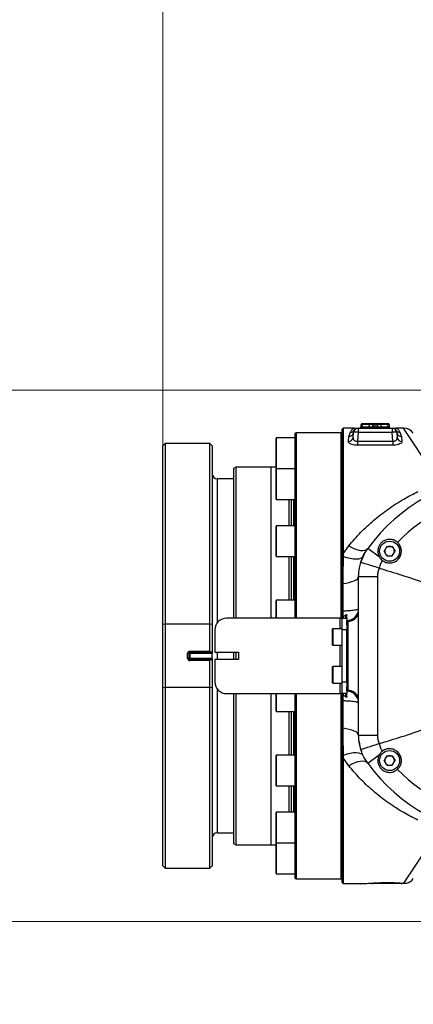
# Model space of a CAD drawing. Header units: millimetres. Extents: x -7 to 844, y 0 to 594.
# Tile 4 of 137: x 160 to 173, y 300 to 332. Entities that reach past the tile are written whole.
import ezdxf

# ---------------------------------------------------------------- set-up
doc = ezdxf.new("R2010")
doc.units = ezdxf.units.MM
doc.styles.add('SLDTEXTSTYLE2', font='HYSWLONGFANGSONG.TTF', dxfattribs={"bigfont": 'bigfont'})
doc.styles.add('SLDTEXTSTYLE3', font='HYSWLONGFANGSONG.TTF')
doc.dimstyles.new('SLDDIMSTYLE1', dxfattribs={"dimtxt": 9.875366, "dimasz": 4.884615, "dimexe": 0, "dimexo": 0.0625, "dimgap": 2.468842, "dimtad": 2, "dimlfac": 13, "dimrnd": 1e-09, "dimzin": 12, "dimdsep": 46, "dimtxsty": 'SLDTEXTSTYLE3', "dimsah": 1, "dimcen": 0.09, "dimadec": 0, "dimazin": 3, "dimtfac": 1, "dimtdec": 3, "dimtofl": 0, "dimtmove": 0, "dimatfit": 3, "dimfxl": 1, "dimfrac": 2, "dimtolj": 1, "dimtzin": 12, "dimarcsym": 0})
doc.dimstyles.new('SLDDIMSTYLE13', dxfattribs={"dimtxt": 9.875366, "dimasz": 4.884615, "dimexe": 0, "dimexo": 0.0625, "dimgap": 2.468842, "dimtad": 0, "dimtih": 1, "dimtoh": 1, "dimlfac": 5, "dimrnd": 1e-09, "dimzin": 12, "dimdsep": 46, "dimtxsty": 'SLDTEXTSTYLE3', "dimblk1": 'NONE', "dimblk2": 'NONE', "dimsah": 1, "dimcen": 0, "dimadec": 0, "dimazin": 3, "dimtfac": 1, "dimtdec": 3, "dimtofl": 0, "dimtmove": 0, "dimatfit": 3, "dimldrblk": 'NONE', "dimfxl": 1, "dimfrac": 2, "dimtolj": 1, "dimtzin": 12, "dimarcsym": 0})
doc.dimstyles.new('SLDDIMSTYLE14', dxfattribs={"dimtxt": 9.875366, "dimasz": 4.884615, "dimexe": 0, "dimexo": 0.0625, "dimgap": 2.468842, "dimtad": 0, "dimtih": 1, "dimtoh": 1, "dimlfac": 5, "dimrnd": 1e-09, "dimzin": 12, "dimdsep": 46, "dimtxsty": 'SLDTEXTSTYLE3', "dimblk1": 'NONE', "dimblk2": 'NONE', "dimsah": 1, "dimcen": 0, "dimadec": 0, "dimazin": 3, "dimtfac": 1, "dimtdec": 3, "dimtmove": 0, "dimatfit": 3, "dimldrblk": 'NONE', "dimfxl": 1, "dimfrac": 2, "dimtolj": 1, "dimtzin": 12, "dimarcsym": 0})
doc.dimstyles.new('SLDDIMSTYLE15', dxfattribs={"dimtxt": 9.875366, "dimasz": 4.884615, "dimexe": 0, "dimexo": 0.0625, "dimgap": 2.468842, "dimtad": 0, "dimtih": 1, "dimtoh": 1, "dimlfac": 5, "dimrnd": 1e-09, "dimzin": 12, "dimdsep": 46, "dimtxsty": 'SLDTEXTSTYLE3', "dimblk1": 'NONE', "dimblk2": 'NONE', "dimsah": 1, "dimcen": 0, "dimadec": 0, "dimazin": 3, "dimtfac": 1, "dimtdec": 3, "dimtmove": 0, "dimatfit": 3, "dimldrblk": 'NONE', "dimfxl": 1, "dimfrac": 2, "dimtolj": 1, "dimtzin": 12, "dimarcsym": 0})
doc.dimstyles.new('SLDDIMSTYLE2', dxfattribs={"dimtxt": 8.4646, "dimasz": 4.884615, "dimexe": 0, "dimexo": 0.0625, "dimgap": 2.11615, "dimtad": 2, "dimlfac": 13, "dimrnd": 1e-09, "dimzin": 12, "dimdsep": 46, "dimtxsty": 'SLDTEXTSTYLE3', "dimsah": 1, "dimcen": 0.09, "dimadec": 0, "dimazin": 3, "dimtfac": 1, "dimtdec": 3, "dimtofl": 0, "dimtmove": 0, "dimatfit": 3, "dimfxl": 1, "dimfrac": 2, "dimtolj": 1, "dimtzin": 12, "dimarcsym": 0})
doc.dimstyles.new('SLDDIMSTYLE8', dxfattribs={"dimtxt": 9.875366, "dimasz": 4.884615, "dimexe": 0, "dimexo": 0.0625, "dimgap": 2.468842, "dimtad": 0, "dimtih": 1, "dimtoh": 1, "dimlfac": 3, "dimrnd": 1e-09, "dimzin": 12, "dimdsep": 46, "dimtxsty": 'SLDTEXTSTYLE3', "dimblk1": 'NONE', "dimblk2": 'NONE', "dimsah": 1, "dimcen": 0, "dimadec": 0, "dimazin": 3, "dimtol": 1, "dimtp": 0.015, "dimtfac": 1, "dimtdec": 3, "dimtmove": 0, "dimatfit": 3, "dimldrblk": 'NONE', "dimfxl": 1, "dimfrac": 2, "dimtolj": 1, "dimtzin": 12, "dimarcsym": 0})

# ---------------------------------------------------------------- blocks, each defined once
blk = doc.blocks.new('_D_1')
at = {"color": 7, "linetype": 'Continuous', "lineweight": 18}
for p, q in [((280.678, 393.721), (61.134, 393.721)), ((62.134, 126.875), (62.134, 393.721)), ((197.046, 126.875), (61.134, 126.875))]:
    blk.add_line(p, q, dxfattribs=at)
for points in [[(62.134, 393.721), (61.382, 388.836), (62.885, 388.836)], [(62.134, 126.875), (62.885, 131.759), (61.382, 131.759)]]:
    blk.add_solid(points, dxfattribs=at)
at = {"color": 7, "linetype": 'Continuous', "lineweight": 18, "insert": (50.196, 251.655), "char_height": 9.2604, "attachment_point": 1, "rotation": 90, "style": 'SLDTEXTSTYLE3'}
blk.add_mtext('3469', dxfattribs=at)
blk = doc.blocks.new('_D_6')
at = {"color": 7, "linetype": 'Continuous', "lineweight": 18}
for p, q in [((280.678, 393.721), (82.321, 393.721)), ((83.321, 393.721), (83.321, 158.336)), ((275.155, 158.336), (82.321, 158.336))]:
    blk.add_line(p, q, dxfattribs=at)
for points in [[(83.321, 393.721), (82.569, 388.836), (84.072, 388.836)], [(83.321, 158.336), (84.072, 163.221), (82.569, 163.221)]]:
    blk.add_solid(points, dxfattribs=at)
at = {"color": 7, "linetype": 'Continuous', "lineweight": 18, "insert": (71.383, 267.385), "char_height": 9.2604, "attachment_point": 1, "rotation": 90, "style": 'SLDTEXTSTYLE3'}
blk.add_mtext('3060', dxfattribs=at)
blk = doc.blocks.new('_D_8')
at = {"color": 7, "linetype": 'Continuous', "lineweight": 18}
for p, q in [((183.755, 319.605), (152.281, 319.605)), ((153.281, 319.605), (153.281, 302.298)), ((183.755, 302.298), (152.281, 302.298))]:
    blk.add_line(p, q, dxfattribs=at)
for points in [[(153.281, 319.605), (152.53, 314.721), (154.033, 314.721)], [(153.281, 302.298), (154.033, 307.182), (152.53, 307.182)]]:
    blk.add_solid(points, dxfattribs=at)
at = {"color": 7, "linetype": 'Continuous', "lineweight": 18, "char_height": 7.9375, "attachment_point": 1, "rotation": 90, "style": 'SLDTEXTSTYLE3'}
for s, insert in [('225', (143.049, 310.373)), ('%%c', (143.049, 300.417))]:
    blk.add_mtext(s, dxfattribs=dict(at, insert=insert))
blk = doc.blocks.new('_D_9')
at = {"color": 7, "linetype": 'Continuous', "lineweight": 18}
for p, q in [((164.678, 317.798), (164.678, 341.625)), ((183.755, 319.798), (183.755, 341.625)), ((164.678, 340.625), (183.755, 340.625))]:
    blk.add_line(p, q, dxfattribs=at)
for points in [[(164.678, 340.625), (169.562, 339.873), (169.562, 341.376)], [(183.755, 340.625), (178.87, 341.376), (178.87, 339.873)]]:
    blk.add_solid(points, dxfattribs=at)
at = {"color": 7, "linetype": 'Continuous', "lineweight": 18, "insert": (168.66, 350.857), "char_height": 7.9375, "attachment_point": 1, "style": 'SLDTEXTSTYLE3'}
blk.add_mtext('248', dxfattribs=at)
blk = doc.blocks.new('_D_28')
at = {"color": 7, "linetype": 'Continuous', "lineweight": 18}
blk.add_line((754.604, 285.289), (748.254, 285.289), dxfattribs=at)
at = {"color": 7, "linetype": 'Continuous', "lineweight": 18, "char_height": 9.2604, "attachment_point": 1}
for s, insert, style in [('10H7深15', (669.173, 320.457), 'SLDTEXTSTYLE2'), ('%%c', (657.557, 320.457), 'SLDTEXTSTYLE3'), ('Depth 15', (665.328, 308.23), 'SLDTEXTSTYLE3')]:
    blk.add_mtext(s, dxfattribs=dict(at, insert=insert, style=style))
blk = doc.blocks.new('_None')
blk = doc.blocks.new('_D_45')
at = {"color": 7, "linetype": 'Continuous', "lineweight": 18}
blk.add_line((521.285, 333.673), (471.743, 333.673), dxfattribs=at)
at = {"color": 7, "linetype": 'Continuous', "lineweight": 18, "char_height": 9.2604, "attachment_point": 1}
for s, insert, style in [('H8通', (502.411, 345.611), 'SLDTEXTSTYLE2'), ('%%c', (482.152, 345.611), 'SLDTEXTSTYLE3'), ('2-', (471.743, 345.611), 'SLDTEXTSTYLE3'), ('30', (493.768, 345.611), 'SLDTEXTSTYLE3')]:
    blk.add_mtext(s, dxfattribs=dict(at, insert=insert, style=style))
blk = doc.blocks.new('_D_46')
at = {"color": 7, "linetype": 'Continuous', "lineweight": 18}
blk.add_line((688.896, 334.435), (722.792, 334.435), dxfattribs=at)
at = {"color": 7, "linetype": 'Continuous', "lineweight": 18, "attachment_point": 1}
for s, insert, char_height, style in [('通', (714.149, 346.373), 9.26, 'SLDTEXTSTYLE2'), ('M20', (700.893, 346.373), 9.2604, 'SLDTEXTSTYLE3'), ('8-', (690.483, 346.373), 9.2604, 'SLDTEXTSTYLE3')]:
    blk.add_mtext(s, dxfattribs=dict(at, insert=insert, char_height=char_height, style=style))
blk = doc.blocks.new('_D_55')
at = {"color": 7, "linetype": 'Continuous', "lineweight": 18}
blk.add_line((512.91, 531.632), (472.011, 531.632), dxfattribs=at)
at = {"color": 7, "linetype": 'Continuous', "lineweight": 18, "attachment_point": 1}
for s, insert, char_height, style in [('通', (502.68, 543.569), 9.26, 'SLDTEXTSTYLE2'), ('%%c', (482.421, 543.569), 9.2604, 'SLDTEXTSTYLE3'), ('8-', (472.011, 543.569), 9.2604, 'SLDTEXTSTYLE3'), ('22', (494.037, 543.569), 9.2604, 'SLDTEXTSTYLE3')]:
    blk.add_mtext(s, dxfattribs=dict(at, insert=insert, char_height=char_height, style=style))

msp = doc.modelspace()

# ---------------------------------------------------------------- linework, layer by layer
at = {"color": 7, "linetype": 'Continuous', "lineweight": 25}
for p, q in [((170.562273, 318.374599), (170.523811, 318.336138)), ((170.523811, 314.260553), (170.523811, 318.336138)), ((170.908426, 318.374599), (170.562273, 318.374599)), ((170.562273, 318.374599), (170.562273, 314.277788)), ((171.050204, 318.374597), (171.048987, 318.374599)), ((171.049685, 318.374599), (171.049362, 318.374599)), ((171.0494, 318.374599), (172.152068, 318.374599)), ((171.0494, 318.374599), (171.0494, 318.234162)), ((171.140492, 318.411719), (171.143272, 318.491326)), ((171.18171, 318.491326), (171.17893, 318.411719)), ((171.17893, 318.374599), (171.17893, 318.411719)), ((171.18171, 318.491326), (171.18171, 318.528446)), ((171.18171, 318.528446), (171.441323, 318.528446)), ((171.402914, 318.491991), (171.398684, 318.411054)), ((171.405811, 318.491326), (171.40165, 318.411719)), ((171.441323, 318.528446), (171.566325, 318.528446)), ((171.525107, 318.411719), (171.527887, 318.491326)), ((171.566325, 318.491326), (171.563545, 318.411719)), ((171.563545, 318.411719), (171.563545, 318.374599)), ((171.563545, 318.411719), (171.637923, 318.411719)), ((171.566325, 318.528446), (171.566325, 318.491326)), ((171.566325, 318.528446), (171.635143, 318.528446)), ((171.635143, 318.491326), (171.566325, 318.491326)), ((171.635143, 318.528446), (171.635143, 318.491326)), ((171.635143, 318.528446), (171.760145, 318.528446)), ((171.637923, 318.411719), (171.635143, 318.491326)), ((171.637923, 318.411719), (171.637923, 318.374599)), ((171.673581, 318.491326), (171.676361, 318.411719)), ((171.760145, 318.528446), (172.019758, 318.528446)), ((171.799818, 318.411719), (171.795657, 318.491326)), ((171.802784, 318.411054), (171.798554, 318.491991)), ((172.019758, 318.528446), (172.019758, 318.491326)), ((172.022538, 318.411719), (172.019758, 318.491326)), ((172.022538, 318.411719), (172.022538, 318.374599)), ((172.058196, 318.491326), (172.060976, 318.411719)), ((172.152481, 318.374599), (172.151264, 318.374597)), ((172.152106, 318.374599), (172.151783, 318.374599)), ((172.152068, 318.374599), (172.152068, 318.234162)), ((172.530957, 318.374599), (172.293042, 318.374599)), ((168.369965, 317.19617), (168.369965, 318.04527)), ((168.985349, 318.052962), (168.377657, 318.052962)), ((169.023811, 318.220753), (168.985349, 318.182292)), ((168.985349, 318.182292), (168.985349, 312.182292)), ((170.485349, 318.220753), (169.023811, 318.220753)), ((169.023811, 318.220753), (169.023811, 312.182292)), ((170.523811, 318.182292), (170.485349, 318.220753)), ((170.485349, 318.220753), (170.485349, 312.182292)), ((170.728283, 317.935986), (170.742879, 318.099427)), ((170.742879, 318.099427), (170.793041, 318.239859)), ((170.881544, 318.067333), (170.89614, 318.234162)), ((171.0494, 318.234162), (171.024107, 317.945055)), ((172.152068, 318.234162), (171.0494, 318.234162)), ((172.177361, 317.945055), (172.152068, 318.234162)), ((172.305328, 318.234162), (172.319924, 318.067333)), ((172.408427, 318.239859), (172.458589, 318.099427)), ((172.458589, 318.099427), (172.473185, 317.935986)), ((164.75458, 317.874599), (164.677657, 317.797676)), ((164.677657, 311.974917), (164.677657, 317.797676)), ((166.216119, 317.874599), (164.75458, 317.874599)), ((164.75458, 317.874599), (164.75458, 311.980683)), ((166.293042, 317.797676), (166.216119, 317.874599)), ((166.216119, 311.980683), (166.216119, 317.874599)), ((166.293042, 317.797676), (166.293042, 311.974917)), ((171.024107, 317.945055), (171.024107, 317.81619)), ((171.024107, 317.945055), (172.177361, 317.945055)), ((172.177361, 317.81619), (171.024107, 317.81619)), ((172.177361, 317.945055), (172.177361, 317.81619)), ((167.06094, 317.104599), (166.985349, 317.060957)), ((166.985349, 317.060957), (166.985349, 312.183069)), ((168.216119, 317.104599), (167.06094, 317.104599)), ((167.06094, 317.104599), (167.06094, 312.182292)), ((168.369965, 317.105369), (168.216119, 317.105369)), ((168.216119, 312.182292), (168.216119, 317.105369)), ((168.369965, 317.060654), (168.369965, 317.19617)), ((168.369965, 316.088508), (168.369965, 317.04026)), ((168.377657, 317.052962), (168.985349, 317.052962)), ((168.985349, 317.047953), (168.377657, 317.047953)), ((168.793042, 317.052962), (168.793042, 317.047953)), ((168.859659, 317.052962), (168.859659, 317.047953)), ((166.985349, 316.720753), (166.446888, 316.720753)), ((168.369965, 316.055645), (168.369965, 316.088508)), ((168.377657, 316.047953), (168.985349, 316.047953)), ((168.793042, 316.047953), (168.793042, 315.190938)), ((168.859659, 316.047953), (168.859659, 315.190938)), ((168.369965, 314.19863), (168.369965, 315.183245)), ((168.985349, 315.190938), (168.377657, 315.190938)), ((170.562273, 314.277788), (170.738386, 314.532435)), ((171.740656, 314.170112), (171.359169, 314.449262)), ((171.985937, 314.517088), (171.897114, 314.363241)), ((171.985937, 314.517088), (172.160598, 314.517088)), ((172.160598, 314.517088), (172.249421, 314.363241)), ((168.377657, 314.190938), (168.985349, 314.190938)), ((168.793042, 314.190938), (168.793042, 312.76463)), ((168.859659, 314.190938), (168.859659, 312.76463)), ((170.562273, 314.277788), (170.523811, 314.260553)), ((170.523811, 314.177646), (170.523811, 314.260553)), ((170.560441, 314.195218), (170.523811, 314.177646)), ((170.562273, 314.277788), (170.560441, 314.195218)), ((171.985937, 314.209395), (171.897114, 314.363241)), ((171.985937, 314.209395), (172.160598, 314.209395)), ((172.160598, 314.209395), (172.249421, 314.363241)), ((171.729839, 313.811249), (171.731262, 313.810815)), ((171.062273, 313.540758), (171.676858, 313.540758)), ((171.062273, 308.362287), (171.062273, 313.540758)), ((171.676858, 313.540758), (171.676858, 308.362287)), ((170.549452, 313.310546), (170.523811, 313.299036)), ((170.523811, 312.411251), (170.523811, 313.299036)), ((170.549452, 313.310546), (170.549452, 312.418409)), ((168.369965, 312.182292), (168.369965, 312.756938)), ((168.985349, 312.76463), (168.377657, 312.76463)), ((170.549452, 312.418409), (170.523811, 312.411251)), ((170.523811, 312.182292), (170.523811, 312.220177)), ((170.550938, 312.244977), (170.562273, 312.237919)), ((170.562273, 312.237919), (170.562273, 312.182292)), ((164.75458, 311.980683), (164.677657, 311.974917)), ((164.677657, 309.928128), (164.677657, 311.974917)), ((164.75458, 311.980683), (164.75458, 309.922362)), ((166.216119, 311.980683), (164.75458, 311.980683)), ((166.216119, 311.105369), (166.216119, 311.980683)), ((166.293042, 311.974917), (166.216119, 311.980683)), ((166.293042, 311.974917), (166.293042, 311.066907)), ((170.446888, 312.182292), (166.760026, 312.182292)), ((170.446888, 312.182292), (170.523811, 312.182292)), ((170.523811, 311.797676), (170.523811, 312.182292)), ((170.523811, 312.182292), (170.677657, 312.182292)), ((170.677657, 312.182292), (170.677657, 312.105369)), ((170.677657, 311.965326), (170.677657, 312.105369)), ((170.716119, 312.068659), (170.677657, 312.105369)), ((170.677657, 311.965326), (170.677657, 311.797676)), ((170.716119, 312.068659), (170.716119, 309.834386)), ((166.375411, 311.797676), (166.375411, 311.066907)), ((170.216119, 311.305369), (170.216119, 311.828446)), ((170.523811, 311.836138), (170.223811, 311.836138)), ((170.677657, 311.797676), (170.523811, 311.797676)), ((170.523811, 310.105369), (170.523811, 311.797676)), ((170.677657, 310.105369), (170.677657, 311.797676)), ((170.223811, 311.297676), (170.523811, 311.297676)), ((165.485349, 310.874599), (165.485349, 311.028446)), ((165.523811, 311.028446), (165.485349, 311.028446)), ((165.523811, 311.028446), (165.523811, 310.874599)), ((165.562273, 311.028446), (165.523811, 311.028446)), ((165.562273, 311.066907), (165.562273, 311.105369)), ((165.562273, 311.105369), (166.216119, 311.105369)), ((166.25458, 311.066907), (165.562273, 311.066907)), ((165.562273, 311.028446), (165.562273, 311.066907)), ((165.562273, 311.028446), (165.562273, 310.874599)), ((166.293042, 311.028446), (165.562273, 311.028446)), ((166.216119, 311.105369), (166.25458, 311.066907)), ((166.293042, 311.066907), (166.25458, 311.066907)), ((166.293042, 311.066907), (166.293042, 311.028446)), ((166.293042, 310.874599), (166.293042, 311.028446)), ((166.375411, 311.066907), (167.144641, 311.066907)), ((166.985349, 311.066907), (166.985349, 310.836138)), ((167.06094, 311.066907), (167.06094, 310.836138)), ((167.144641, 311.066907), (167.144641, 310.836138)), ((165.523811, 310.874599), (165.485349, 310.874599)), ((165.562273, 310.874599), (165.523811, 310.874599)), ((165.562273, 310.874599), (165.562273, 310.836138)), ((165.562273, 310.874599), (166.293042, 310.874599)), ((165.562273, 310.836138), (165.562273, 310.797676)), ((165.562273, 310.836138), (166.25458, 310.836138)), ((166.216119, 310.797676), (165.562273, 310.797676)), ((166.25458, 310.836138), (166.216119, 310.797676)), ((166.216119, 309.922362), (166.216119, 310.797676)), ((166.25458, 310.836138), (166.293042, 310.836138)), ((166.293042, 310.874599), (166.293042, 310.836138)), ((166.293042, 310.836138), (166.293042, 309.928128)), ((166.375411, 310.836138), (166.375411, 310.105369)), ((167.144641, 310.836138), (166.375411, 310.836138)), ((170.216119, 310.074599), (170.216119, 310.597676)), ((170.523811, 310.605369), (170.223811, 310.605369)), ((170.223811, 310.066907), (170.523811, 310.066907)), ((170.523811, 310.105369), (170.677657, 310.105369)), ((170.523811, 309.720753), (170.523811, 310.105369)), ((170.677657, 310.105369), (170.677657, 309.937719)), ((164.677657, 309.928128), (164.75458, 309.922362)), ((164.677657, 304.105369), (164.677657, 309.928128)), ((166.216119, 309.922362), (164.75458, 309.922362)), ((164.75458, 309.922362), (164.75458, 304.028446)), ((166.216119, 309.922362), (166.293042, 309.928128)), ((166.216119, 304.028446), (166.216119, 309.922362)), ((166.293042, 309.928128), (166.293042, 304.105369)), ((166.760026, 309.720753), (170.446888, 309.720753)), ((166.985349, 309.719976), (166.985349, 304.842088)), ((167.06094, 309.720753), (167.06094, 304.798446)), ((168.216119, 304.797676), (168.216119, 309.720753)), ((168.369965, 309.146107), (168.369965, 309.713116)), ((168.985349, 309.720753), (168.985349, 309.540869)), ((169.023811, 309.720753), (169.023811, 303.682292)), ((170.523811, 309.720753), (170.446888, 309.720753)), ((170.485349, 309.720753), (170.485349, 303.682292)), ((170.677657, 309.720753), (170.523811, 309.720753)), ((170.523811, 309.682869), (170.523811, 309.720753)), ((170.562273, 309.665126), (170.550938, 309.658068)), ((170.562273, 309.720753), (170.562273, 309.665126)), ((170.677657, 309.797676), (170.677657, 309.937719)), ((170.716119, 309.834386), (170.677657, 309.797676)), ((170.677657, 309.797676), (170.677657, 309.720753)), ((168.985349, 309.540869), (168.985349, 303.720753)), ((170.549452, 309.484636), (170.523811, 309.491794)), ((170.523811, 308.604009), (170.523811, 309.491794)), ((170.549452, 309.484636), (170.549452, 308.592499)), ((168.377657, 309.138415), (168.985349, 309.138415)), ((168.793042, 309.138415), (168.793042, 307.712107)), ((168.859659, 309.138415), (168.859659, 307.712107)), ((170.549452, 308.592499), (170.523811, 308.604009)), ((171.062273, 308.362287), (171.676858, 308.362287)), ((171.731262, 308.09223), (171.729839, 308.091796)), ((168.985349, 307.712107), (168.377657, 307.712107)), ((170.560441, 307.707827), (170.523811, 307.725399)), ((170.523811, 307.642492), (170.523811, 307.725399)), ((170.560441, 307.707827), (170.562273, 307.625257)), ((171.359169, 307.453783), (171.740656, 307.732933)), ((168.369965, 306.7198), (168.369965, 307.704415)), ((170.562273, 307.625257), (170.523811, 307.642492)), ((170.523811, 303.566907), (170.523811, 307.642492)), ((170.738386, 307.37061), (170.562273, 307.625257)), ((170.562273, 307.625257), (170.562273, 303.528446)), ((171.985937, 307.69365), (171.897114, 307.539804)), ((171.985937, 307.385957), (171.897114, 307.539804)), ((171.985937, 307.69365), (172.160598, 307.69365)), ((172.160598, 307.69365), (172.249421, 307.539804)), ((172.160598, 307.385957), (172.249421, 307.539804)), ((171.985937, 307.385957), (172.160598, 307.385957)), ((168.377657, 306.712107), (168.985349, 306.712107)), ((168.793042, 306.712107), (168.793042, 305.855092)), ((168.859659, 306.712107), (168.859659, 305.855092)), ((168.369965, 304.862785), (168.369965, 305.8474)), ((168.985349, 305.855092), (168.377657, 305.855092)), ((166.446888, 305.182292), (166.985349, 305.182292)), ((166.985349, 304.842088), (167.06094, 304.798446)), ((168.369965, 303.857775), (168.369965, 304.842391)), ((168.377657, 304.855092), (168.985349, 304.855092)), ((168.985349, 304.850083), (168.377657, 304.850083)), ((168.793042, 304.855092), (168.793042, 304.850083)), ((168.859659, 304.855092), (168.859659, 304.850083)), ((172.541145, 303.543783), (173.454201, 304.91832)), ((167.06094, 304.798446), (168.216119, 304.798446)), ((168.216119, 304.797676), (168.369965, 304.797676)), ((164.677657, 304.105369), (164.75458, 304.028446)), ((164.75458, 304.028446), (166.216119, 304.028446)), ((166.216119, 304.028446), (166.293042, 304.105369)), ((168.377657, 303.850083), (168.985349, 303.850083)), ((168.985349, 303.720753), (169.023811, 303.682292)), ((169.023811, 303.682292), (170.485349, 303.682292)), ((170.485349, 303.682292), (170.523811, 303.720753)), ((170.523811, 303.566907), (170.562273, 303.528446)), ((170.562273, 303.528446), (171.254614, 303.528446)), ((172.446888, 303.528446), (171.523811, 303.528446))]:
    msp.add_line(p, q, dxfattribs=at)
at = {"color": 8, "linetype": 'Continuous', "lineweight": 25}
for p, q in [((171.17893, 318.411719), (171.398719, 318.411719)), ((171.402879, 318.491326), (171.18171, 318.491326)), ((171.40165, 318.411719), (171.525107, 318.411719)), ((171.527887, 318.491326), (171.405811, 318.491326)), ((171.795657, 318.491326), (171.673581, 318.491326)), ((171.676361, 318.411719), (171.799818, 318.411719)), ((172.019758, 318.491326), (171.798589, 318.491326)), ((171.802749, 318.411719), (172.022538, 318.411719)), ((173.454201, 316.984725), (172.530957, 318.374599)), ((168.377657, 318.052962), (168.377657, 317.190595)), ((168.377657, 317.190595), (168.377657, 317.052962)), ((168.377657, 317.047953), (168.377657, 316.081329)), ((168.946888, 317.047953), (168.946888, 317.052962)), ((166.446888, 316.720753), (166.446888, 312.021)), ((168.377657, 316.081329), (168.377657, 316.047953)), ((168.946888, 315.190938), (168.946888, 316.047953)), ((168.377657, 315.190938), (168.377657, 314.190938)), ((168.946888, 312.76463), (168.946888, 314.190938)), ((168.377657, 312.76463), (168.377657, 312.182292)), ((170.646888, 312.182292), (170.646888, 312.290443)), ((170.446888, 312.182292), (170.446888, 311.836138)), ((170.223811, 311.836138), (170.223811, 311.297676)), ((170.446888, 311.297676), (170.446888, 310.605369)), ((166.446888, 311.066907), (166.446888, 310.836138)), ((170.223811, 310.605369), (170.223811, 310.066907)), ((170.446888, 310.066907), (170.446888, 309.720753)), ((166.446888, 309.882045), (166.446888, 305.182292)), ((168.377657, 309.720753), (168.377657, 309.138415)), ((170.646888, 309.612602), (170.646888, 309.720753)), ((168.946888, 307.712107), (168.946888, 309.138415)), ((168.377657, 307.712107), (168.377657, 306.712107)), ((168.946888, 305.855092), (168.946888, 306.712107)), ((168.377657, 305.855092), (168.377657, 304.855092)), ((168.377657, 304.850083), (168.377657, 303.850083)), ((168.946888, 304.850083), (168.946888, 304.855092))]:
    msp.add_line(p, q, dxfattribs=at)
at = {"color": 8, "linetype": 'Continuous', "lineweight": 25, "flags": 128}
for points in [[(171.405811, 318.491326), (171.403321, 318.491773), (171.402914, 318.491991)], [(171.798554, 318.491991), (171.798147, 318.491773), (171.795657, 318.491326)]]:
    msp.add_lwpolyline(points, dxfattribs=at)
at = {"color": 7, "linetype": 'Continuous', "lineweight": 25, "flags": 128}
for points in [[(170.738386, 314.532435), (170.841717, 314.479173), (170.9424, 314.436784), (171.037856, 314.406353), (171.125639, 314.388661), (171.203499, 314.38416), (171.269443, 314.392967), (171.32178, 314.414854), (171.359169, 314.449262)], [(170.560441, 314.195218), (170.676188, 314.157471), (170.787756, 314.130398), (170.892085, 314.114741), (170.986313, 314.11093), (171.067858, 314.119068), (171.134482, 314.138933), (171.184358, 314.16998), (171.216119, 314.211358)], [(170.549452, 313.310546), (170.657575, 313.325741), (170.757084, 313.346016), (170.845629, 313.370892), (170.921116, 313.399783), (170.981762, 313.432004), (171.026135, 313.466796), (171.053184, 313.503335), (171.062273, 313.540758)], [(170.523811, 312.220177), (170.530705, 312.226478), (170.537599, 312.23278), (170.550938, 312.244977)], [(170.550938, 309.658068), (170.544045, 309.664371), (170.537152, 309.670674), (170.523811, 309.682869)], [(171.062273, 308.362287), (171.053184, 308.39971), (171.026135, 308.436249), (170.981762, 308.471041), (170.921116, 308.503262), (170.845629, 308.532153), (170.757084, 308.557029), (170.657575, 308.577304), (170.549452, 308.592499)], [(171.216119, 307.691687), (171.184358, 307.733065), (171.134482, 307.764112), (171.067858, 307.783977), (170.986313, 307.792115), (170.892085, 307.788304), (170.787756, 307.772647), (170.676188, 307.745574), (170.560441, 307.707827)], [(171.359169, 307.453783), (171.32178, 307.488191), (171.269443, 307.510078), (171.203499, 307.518885), (171.125639, 307.514384), (171.037856, 307.496692), (170.9424, 307.466261), (170.841717, 307.423872), (170.738386, 307.37061)]]:
    msp.add_lwpolyline(points, dxfattribs=at)
at = {"color": 7, "linetype": 'Continuous', "lineweight": 25}
for centre in [(172.073267, 314.363241), (172.073267, 307.539804)]:
    msp.add_circle(centre, 0.326923, dxfattribs=at)
at = {"color": 7, "linetype": 'Continuous', "lineweight": 18}
msp.add_arc((280.677657, 210.182292), 183.538462, 30, 171.45435339, dxfattribs=at)
at = {"color": 7, "linetype": 'Continuous', "lineweight": 25}
for centre, radius, start, end in [((170.797459, 318.388781), 0.148987, 268.3005023, 326.1690297), ((171.0494, 318.220753), 0.153846, 90, 175), ((171.102054, 318.413061), 0.038462, 270, 358), ((171.18171, 318.489984), 0.038462, 90, 178), ((171.162491, 318.215589), 0.276406, 86.0128986, 93.9871014), ((171.360275, 318.413061), 0.038462, 270, 357.3453908), ((171.364685, 318.411536), 0.036966, 272.252571, 0.2825078), ((171.441323, 318.489984), 0.038462, 90, 177.008294), ((171.442776, 318.491509), 0.036966, 92.252571, 180.2825078), ((171.486669, 318.413061), 0.038462, 270, 358), ((171.566325, 318.489984), 0.038462, 90, 178), ((171.547106, 318.215589), 0.276406, 86.0128986, 93.9871014), ((171.635143, 318.489984), 0.038462, 2, 90), ((171.654362, 318.215589), 0.276406, 86.0128986, 93.9871014), ((171.714799, 318.413061), 0.038462, 182, 270), ((171.760145, 318.489984), 0.038462, 2.991706, 90), ((171.758692, 318.491509), 0.036966, 359.7174922, 87.747429), ((171.836783, 318.411536), 0.036966, 179.7174922, 267.747429), ((171.841193, 318.413061), 0.038462, 182.965364, 270), ((172.019758, 318.489984), 0.038462, 2, 90), ((172.038977, 318.215589), 0.276406, 86.0128986, 93.9871014), ((172.099414, 318.413061), 0.038462, 182, 270), ((172.152068, 318.220753), 0.153846, 5, 90), ((172.404009, 318.388781), 0.148987, 213.8309703, 271.6994977), ((172.530957, 317.989984), 0.384615, 35.0136724, 88.9680896), ((168.377657, 318.04527), 0.007692, 90, 180), ((170.733946, 318.084468), 0.148589, 267.8160215, 353.3782985), ((170.74648, 318.249865), 0.150481, 268.6287058, 354.0099773), ((170.97277, 317.790646), 0.450087, 80.1972507, 99.8027493), ((172.228698, 317.790646), 0.450087, 80.1972507, 99.8027493), ((172.454988, 318.249865), 0.150481, 185.9900227, 271.3712942), ((172.467522, 318.084468), 0.148589, 186.6217015, 272.1839785), ((168.377657, 317.060654), 0.007692, 180, 270), ((168.377657, 317.04026), 0.007692, 90, 180), ((166.446888, 316.874599), 0.153846, 180, 270), ((176.139196, 310.951523), 5.923077, 94.6350157, 143.8055525), ((168.377657, 316.055645), 0.007692, 180, 270), ((176.139196, 310.951523), 5.308491, 94.6350157, 135.8475445), ((168.377657, 315.183245), 0.007692, 90, 180), ((172.073267, 314.363241), 0.153846, 90, 142.5679799), ((172.073267, 314.363241), 0.153846, 37.4320201, 90), ((168.377657, 314.19863), 0.007692, 180, 270), ((172.600734, 313.540758), 1.538462, 151.8490953, 164.2329463), ((172.073267, 314.363241), 0.153846, 157.4320201, 202.5679799), ((172.073267, 314.363241), 0.153846, 217.4320201, 270), ((172.073267, 314.363241), 0.153846, 270, 322.5679799), ((172.073267, 314.363241), 0.153846, 337.4320201, 22.5679799), ((168.377657, 312.756938), 0.007692, 90, 180), ((170.677657, 312.489984), 0.384615, 270, 0), ((170.677657, 312.489984), 0.423077, 275.2159086, 335.3800227), ((166.760026, 311.797676), 0.384615, 90, 180), ((170.223811, 311.828446), 0.007692, 90, 180), ((170.223811, 311.305369), 0.007692, 180, 270), ((165.562273, 311.028446), 0.076923, 90, 180), ((165.562273, 311.028446), 0.038462, 90, 180), ((165.562273, 310.874599), 0.076923, 180, 270), ((165.562273, 310.874599), 0.038462, 180, 270), ((170.223811, 310.597676), 0.007692, 90, 180), ((166.760026, 310.105369), 0.384615, 180, 270), ((170.223811, 310.074599), 0.007692, 180, 270), ((170.677657, 309.413061), 0.384615, 0, 90), ((170.677657, 309.413061), 0.423077, 24.6199773, 84.7840914), ((168.377657, 309.146107), 0.007692, 180, 270), ((172.600734, 308.362287), 1.538462, 187.4794173, 200.1482452), ((168.377657, 307.704415), 0.007692, 90, 180), ((176.139196, 310.951523), 5.923077, 216.1944475, 265.3649843), ((172.073267, 307.539804), 0.153846, 157.4320201, 202.5679799), ((172.073267, 307.539804), 0.153846, 90, 142.5679799), ((172.073267, 307.539804), 0.153846, 217.4320201, 270), ((172.073267, 307.539804), 0.153846, 37.4320201, 90), ((172.073267, 307.539804), 0.153846, 270, 322.5679799), ((172.073267, 307.539804), 0.153846, 337.4320201, 22.5679799), ((176.139196, 310.951523), 5.308491, 224.1524555, 265.3649843), ((168.377657, 306.7198), 0.007692, 180, 270), ((168.377657, 305.8474), 0.007692, 90, 180), ((166.446888, 305.028446), 0.153846, 90, 180), ((168.377657, 304.862785), 0.007692, 180, 270), ((168.377657, 304.842391), 0.007692, 90, 180), ((168.377657, 303.857775), 0.007692, 180, 270), ((171.523811, 303.605369), 0.076923, 230.2790329, 270), ((172.446888, 303.605369), 0.076923, 270, 309.1783171), ((172.530957, 303.913061), 0.384615, 302.3327979, 324.9863276)]:
    msp.add_arc(centre, radius, start, end, dxfattribs=at)
for centre, major_axis, start_param, end_param in [((171.179024, 318.413061), (0.038532, 0.001346), 3.139165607, 4.708743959), ((171.563639, 318.413061), (0.038532, 0.001346), 3.139165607, 4.708743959), ((171.637829, 318.413061), (0.038532, -0.001346), 4.716034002, 6.285612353), ((172.022444, 318.413061), (0.038532, -0.001346), 4.716034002, 6.285612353)]:
    msp.add_ellipse(centre, major_axis=major_axis, ratio=0.034708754, start_param=start_param, end_param=end_param, dxfattribs=at)
at = {"color": 8, "linetype": 'Continuous', "lineweight": 25}
for centre, major_axis, start_param, end_param in [((171.437303, 318.413061), (0.038619, 0.002012), 2.745286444, 3.140629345), ((171.764165, 318.413061), (0.038619, -0.002012), 0.002861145, 0.396306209)]:
    msp.add_ellipse(centre, major_axis=major_axis, ratio=0.034474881, start_param=start_param, end_param=end_param, dxfattribs=at)
at = {"color": 7, "linetype": 'Continuous', "lineweight": 25}
for points, knots in [([(170.793041, 318.239859), (170.814499, 318.273259), (170.858224, 318.341317), (170.887929, 318.370812), (170.904561, 318.374586), (170.908331, 318.374599), (170.908426, 318.374599)], [0, 0, 0, 0, 0.424856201, 0.86571302, 0.9966014, 1, 1, 1, 1]), ([(170.908426, 318.374599), (170.908495, 318.374599), (170.909062, 318.374598), (170.915648, 318.374354), (170.929632, 318.367711), (170.940086, 318.34315), (170.925771, 318.314834), (170.921221, 318.305833)], [0, 0, 0, 0, 0.003389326, 0.028068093, 0.327518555, 0.786218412, 1, 1, 1, 1]), ([(170.908426, 318.374599), (170.908653, 318.374599), (170.936034, 318.374599), (170.988547, 318.374599), (171.040586, 318.374599), (171.047105, 318.374599), (171.0494, 318.374599)], [0, 0, 0, 0, 0.003272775, 0.394884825, 0.786960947, 1, 1, 1, 1]), ([(172.152068, 318.374599), (172.154363, 318.374599), (172.160874, 318.374599), (172.212876, 318.374599), (172.265387, 318.374599), (172.292815, 318.374599), (172.293042, 318.374599)], [0, 0, 0, 0, 0.213039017, 0.604443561, 0.996727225, 1, 1, 1, 1]), ([(172.280248, 318.305833), (172.275697, 318.314834), (172.261382, 318.34315), (172.271836, 318.367711), (172.28582, 318.374354), (172.292406, 318.374598), (172.292973, 318.374599), (172.293042, 318.374599)], [0, 0, 0, 0, 0.213781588, 0.672481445, 0.971931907, 0.99661, 1, 1, 1, 1]), ([(172.293042, 318.374599), (172.293137, 318.374599), (172.293285, 318.374599), (172.293649, 318.374593), (172.294782, 318.374561), (172.299341, 318.374148), (172.30442, 318.372491), (172.322831, 318.362637), (172.348433, 318.332798), (172.390636, 318.267421), (172.408427, 318.239859)], [0, 0, 0, 0, 0.003399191, 0.005280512, 0.012949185, 0.043624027, 0.166331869, 0.188127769, 0.657728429, 1, 1, 1, 1]), ([(170.881544, 318.067333), (170.881954, 318.052668), (170.882714, 318.025463), (170.903686, 317.989158), (170.935021, 317.962004), (170.966065, 317.949858), (170.995768, 317.944377), (171.011441, 317.944752), (171.024107, 317.945055)], [0, 0, 0, 0, 0.2556737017, 0.4742643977, 0.6619633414, 0.8331636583, 0.8651825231, 1, 1, 1, 1]), ([(172.177361, 317.945055), (172.184413, 317.944703), (172.196138, 317.944119), (172.219727, 317.946296), (172.240632, 317.951747), (172.266462, 317.963705), (172.294544, 317.984826), (172.318392, 318.022048), (172.319406, 318.052007), (172.319924, 318.067333)], [0, 0, 0, 0, 0.075573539, 0.125661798, 0.258227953, 0.319013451, 0.477959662, 0.732948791, 1, 1, 1, 1]), ([(171.024107, 317.81619), (170.993035, 317.817343), (170.931045, 317.819643), (170.848034, 317.837512), (170.781488, 317.863751), (170.736823, 317.897681), (170.727182, 317.922892), (170.728265, 317.935771), (170.728283, 317.935986)], [0, 0, 0, 0, 0.187374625, 0.373828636, 0.563564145, 0.769510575, 0.996147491, 1, 1, 1, 1]), ([(172.473185, 317.935986), (172.470529, 317.922239), (172.465199, 317.894657), (172.407008, 317.856089), (172.321403, 317.82849), (172.23894, 317.817257), (172.191385, 317.816433), (172.177361, 317.81619)], [0, 0, 0, 0, 0.241222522, 0.483987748, 0.711655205, 0.91496644, 1, 1, 1, 1]), ([(170.738386, 314.532435), (170.865877, 314.68157), (171.12186, 314.981013), (171.554692, 315.380145), (172.023099, 315.743297), (172.503156, 316.053658), (172.838181, 316.224561), (172.993498, 316.303792)], [0, 0, 0, 0, 0.201173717, 0.403928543, 0.611137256, 0.819723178, 1, 1, 1, 1]), ([(171.132477, 314.000199), (171.15391, 314.061735), (171.209401, 314.221056), (171.302208, 314.362469), (171.359169, 314.449262)], [0, 0, 0, 0, 0.386242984, 1, 1, 1, 1]), ([(172.330412, 314.649258), (172.29578, 314.674657), (172.226638, 314.725365), (172.101494, 314.753239), (171.979133, 314.74323), (171.870701, 314.696376), (171.786616, 314.626453), (171.728578, 314.543168), (171.69036, 314.439066), (171.683734, 314.319199), (171.710482, 314.224718), (171.736538, 314.177565), (171.740656, 314.170112)], [0, 0, 0, 0, 0.114514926, 0.228626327, 0.355487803, 0.463900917, 0.551394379, 0.639108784, 0.723857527, 0.849178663, 0.97616157, 1, 1, 1, 1]), ([(171.836721, 314.059968), (171.863155, 314.042287), (171.926186, 314.000129), (172.045598, 313.972299), (172.178153, 313.985338), (172.297814, 314.041985), (172.391017, 314.133957), (172.448518, 314.250673), (172.46474, 314.379544), (172.437732, 314.506467), (172.384906, 314.596203), (172.342373, 314.637613), (172.330412, 314.649258)], [0, 0, 0, 0, 0.081649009, 0.194692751, 0.306000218, 0.415401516, 0.523455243, 0.630916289, 0.738512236, 0.846965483, 0.956963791, 1, 1, 1, 1]), ([(170.560441, 314.195218), (170.558219, 314.100361), (170.553741, 313.90922), (170.550158, 313.613537), (170.549687, 313.411416), (170.549452, 313.310546)], [0, 0, 0, 0, 0.3304399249, 0.6658500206, 1, 1, 1, 1]), ([(171.740656, 314.170112), (171.763931, 314.13642), (171.791621, 314.096337), (171.83052, 314.064969), (171.836721, 314.059968)], [0, 0, 0, 0, 0.840569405, 1, 1, 1, 1]), ([(171.062273, 313.540758), (171.066547, 313.634058), (171.073689, 313.789967), (171.115634, 313.939964), (171.132477, 314.000199)], [0, 0, 0, 0, 0.5984287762, 1, 1, 1, 1]), ([(171.729839, 313.811249), (171.650104, 313.836294), (171.490635, 313.886382), (171.298166, 313.947096), (171.165879, 313.989082), (171.132665, 313.999914), (171.132481, 314.000193), (171.132477, 314.000199)], [0, 0, 0, 0, 0.244171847, 0.488346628, 0.732456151, 0.993938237, 1, 1, 1, 1]), ([(171.731262, 313.810815), (171.715617, 313.767555), (171.684081, 313.680355), (171.679278, 313.587531), (171.676858, 313.540758)], [0, 0, 0, 0, 0.496106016, 1, 1, 1, 1]), ([(171.836721, 314.059968), (171.814573, 314.02341), (171.767355, 313.945475), (171.742849, 313.857799), (171.729839, 313.811249)], [0, 0, 0, 0, 0.4690739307, 1, 1, 1, 1]), ([(171.731262, 313.810815), (171.977624, 313.736332), (172.472688, 313.586658), (172.971684, 313.418154), (173.221385, 313.329296), (173.223307, 313.328612)], [0, 0, 0, 0, 0.495704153, 0.996118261, 1, 1, 1, 1]), ([(170.523811, 312.220177), (170.523811, 312.241352), (170.523811, 312.297629), (170.523811, 312.367606), (170.523811, 312.411251)], [0, 0, 0, 0, 0.37627912, 1, 1, 1, 1]), ([(170.549452, 312.418409), (170.597133, 312.420486), (170.725868, 312.426096), (170.898837, 312.441817), (171.036007, 312.464858), (171.053525, 312.481616), (171.062273, 312.489984)], [0, 0, 0, 0, 0.163752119, 0.442116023, 0.721435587, 1, 1, 1, 1]), ([(170.549452, 312.418409), (170.549596, 312.38397), (170.549863, 312.320293), (170.5506, 312.268677), (170.550938, 312.244977)], [0, 0, 0, 0, 0.540850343, 1, 1, 1, 1]), ([(170.562273, 312.237919), (170.58886, 312.251869), (170.618447, 312.267393), (170.64427, 312.288321), (170.646888, 312.290443)], [0, 0, 0, 0, 0.898638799, 1, 1, 1, 1]), ([(170.646888, 312.290443), (170.64898, 312.292031), (170.652808, 312.294938), (170.658797, 312.29742), (170.66398, 312.297935), (170.668736, 312.296613), (170.67346, 312.292585), (170.676997, 312.285035), (170.677427, 312.278381), (170.677657, 312.274819)], [0, 0, 0, 0, 0.133690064, 0.244584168, 0.337467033, 0.43031494, 0.557896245, 0.763333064, 1, 1, 1, 1]), ([(170.677657, 312.182292), (170.677657, 312.187258), (170.677657, 312.207204), (170.677657, 312.245819), (170.677657, 312.274819)], [0, 0, 0, 0, 0.248997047, 1, 1, 1, 1]), ([(170.523811, 309.491794), (170.523811, 309.535439), (170.523811, 309.605416), (170.523811, 309.661693), (170.523811, 309.682869)], [0, 0, 0, 0, 0.623719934, 1, 1, 1, 1]), ([(170.550938, 309.658068), (170.5506, 309.634368), (170.549863, 309.582752), (170.549596, 309.519076), (170.549452, 309.484636)], [0, 0, 0, 0, 0.459149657, 1, 1, 1, 1]), ([(170.646888, 309.612602), (170.622717, 309.629967), (170.595606, 309.649442), (170.565533, 309.663592), (170.562273, 309.665126)], [0, 0, 0, 0, 0.8915710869, 1, 1, 1, 1]), ([(170.677657, 309.628226), (170.677657, 309.64742), (170.677657, 309.685758), (170.677657, 309.709099), (170.677657, 309.720753)], [0, 0, 0, 0, 0.500675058, 1, 1, 1, 1]), ([(171.062273, 309.413061), (171.053525, 309.421429), (171.036007, 309.438187), (170.898837, 309.461228), (170.725868, 309.476949), (170.597133, 309.482559), (170.549452, 309.484636)], [0, 0, 0, 0, 0.2785644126, 0.5578839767, 0.8362478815, 1, 1, 1, 1]), ([(170.677657, 309.628226), (170.677188, 309.622831), (170.676552, 309.615516), (170.67143, 309.608402), (170.667049, 309.605648), (170.661897, 309.60511), (170.656325, 309.606437), (170.651207, 309.609217), (170.648066, 309.611679), (170.646888, 309.612602)], [0, 0, 0, 0, 0.355495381, 0.482031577, 0.60965463, 0.702677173, 0.79566486, 0.92338132, 1, 1, 1, 1]), ([(170.549452, 308.592499), (170.549687, 308.491638), (170.550157, 308.289525), (170.553741, 307.993842), (170.558219, 307.802692), (170.560441, 307.707827)], [0, 0, 0, 0, 0.3341188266, 0.6695332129, 1, 1, 1, 1]), ([(171.132477, 307.902846), (171.115634, 307.963081), (171.073689, 308.113078), (171.066547, 308.268987), (171.062273, 308.362287)], [0, 0, 0, 0, 0.4015712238, 1, 1, 1, 1]), ([(171.676858, 308.362287), (171.679278, 308.315514), (171.684081, 308.22269), (171.715617, 308.13549), (171.731262, 308.09223)], [0, 0, 0, 0, 0.503893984, 1, 1, 1, 1]), ([(171.731262, 308.09223), (171.977624, 308.166713), (172.472688, 308.316387), (172.971684, 308.484891), (173.221385, 308.573749), (173.223307, 308.574433)], [0, 0, 0, 0, 0.495704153, 0.996118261, 1, 1, 1, 1]), ([(171.132477, 307.902846), (171.132481, 307.902853), (171.132665, 307.903131), (171.165879, 307.913963), (171.298166, 307.955949), (171.490635, 308.016663), (171.650104, 308.066751), (171.729839, 308.091796)], [0, 0, 0, 0, 0.0060617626, 0.2675438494, 0.5116533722, 0.7558281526, 1, 1, 1, 1]), ([(171.729839, 308.091796), (171.742849, 308.045246), (171.767355, 307.95757), (171.814573, 307.879635), (171.836721, 307.843077)], [0, 0, 0, 0, 0.530926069, 1, 1, 1, 1]), ([(171.359169, 307.453783), (171.302208, 307.540576), (171.209401, 307.681989), (171.15391, 307.84131), (171.132477, 307.902846)], [0, 0, 0, 0, 0.6137570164, 1, 1, 1, 1]), ([(171.740656, 307.732933), (171.73939, 307.730719), (171.717856, 307.693069), (171.687724, 307.608732), (171.685578, 307.486379), (171.720625, 307.374327), (171.77872, 307.285792), (171.858818, 307.214366), (171.966546, 307.162892), (172.096343, 307.148039), (172.227432, 307.1771), (172.298906, 307.230325), (172.330412, 307.253787)], [0, 0, 0, 0, 0.007130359, 0.121252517, 0.251460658, 0.352812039, 0.438296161, 0.523851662, 0.629942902, 0.762170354, 0.895161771, 1, 1, 1, 1]), ([(171.836721, 307.843077), (171.805865, 307.814476), (171.769157, 307.780451), (171.744575, 307.739466), (171.740656, 307.732933)], [0, 0, 0, 0, 0.840605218, 1, 1, 1, 1]), ([(172.330412, 307.253787), (172.345187, 307.26844), (172.391198, 307.314071), (172.443904, 307.412096), (172.465464, 307.543907), (172.441418, 307.674429), (172.376231, 307.788337), (172.277967, 307.873853), (172.157455, 307.922477), (172.028043, 307.92867), (171.917118, 307.897983), (171.859327, 307.858515), (171.836721, 307.843077)], [0, 0, 0, 0, 0.053597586, 0.166917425, 0.278714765, 0.388557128, 0.49687585, 0.604412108, 0.711903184, 0.820068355, 0.92961987, 1, 1, 1, 1]), ([(172.993498, 305.599253), (172.838175, 305.678477), (172.509235, 305.846255), (172.037966, 306.149873), (171.573764, 306.50679), (171.134254, 306.908458), (170.870686, 307.216157), (170.738386, 307.37061)], [0, 0, 0, 0, 0.180277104, 0.381786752, 0.584543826, 0.791457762, 1, 1, 1, 1]), ([(171.254614, 303.528449), (171.261153, 303.529114), (171.27423, 303.530445), (171.377048, 303.539994), (171.530781, 303.551466), (171.727555, 303.561362), (171.948251, 303.565944), (172.171598, 303.563596), (172.381533, 303.555059), (172.487852, 303.547548), (172.541145, 303.543783)], [0, 0, 0, 0, 0.125200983, 0.250379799, 0.375333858, 0.500140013, 0.624868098, 0.749619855, 0.874494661, 1, 1, 1, 1]), ([(172.541145, 303.543783), (172.570533, 303.544038), (172.628818, 303.544543), (172.690368, 303.564739), (172.726074, 303.581597), (172.740921, 303.590434), (172.736688, 303.588094), (172.736685, 303.588093)], [0, 0, 0, 0, 0.256137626, 0.508003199, 0.755996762, 0.99986496, 1, 1, 1, 1])]:
    msp.add_open_spline(points, degree=3, knots=knots, dxfattribs=at)
for points in [[(170.523811, 313.299036), (170.523811, 313.448957), (170.523811, 313.748799), (170.523811, 314.034697), (170.523811, 314.177646)], [(170.523811, 307.725399), (170.523811, 307.868348), (170.523811, 308.154246), (170.523811, 308.454088), (170.523811, 308.604009)]]:
    msp.add_open_spline(points, degree=3, dxfattribs=at)

# ---------------------------------------------------------------- dimensions: what is measured, and where the dimension line sits
at = {"color": 7, "linetype": 'Continuous', "lineweight": 18}
for p1, text, dimstyle, picture, middle in [((3.286, 2.923341), '8-<>通', 'SLDDIMSTYLE15', '_D_55', (491.667114, 539.014431)), ((4.915706, 3.435323), '2-<>H8通', 'SLDDIMSTYLE13', '_D_45', (495.719839, 341.056069))]:
    dim = msp.add_diameter_dim_2p(p1=p1, p2=(0, 0), text=text, dimstyle=dimstyle, dxfattribs=at)
    dim.commit()
    dim.dimension.update_dxf_attribs({"geometry": picture, "text_midpoint": middle, "dimtype": 163})
for base, p1, p2, picture, middle in [((62.133651, 393.720753), (197.04622, 126.874599), (280.677657, 393.720753), '_D_1', (62.133651, 260.297676)), ((83.320663, 158.336138), (280.677657, 393.720753), (275.155012, 158.336138), '_D_6', (83.320663, 276.028446))]:
    dim = msp.add_linear_dim(base=base, p1=p1, p2=p2, angle=90, dimstyle='SLDDIMSTYLE1', dxfattribs=at)
    dim.commit()
    dim.dimension.update_dxf_attribs({"geometry": picture, "text_midpoint": middle, "dimtype": 160})
dim = msp.add_linear_dim(base=(183.75458, 340.624627), p1=(164.677657, 317.797676), p2=(183.75458, 319.797676), dimstyle='SLDDIMSTYLE2', dxfattribs=at)
dim.commit()
dim.dimension.update_dxf_attribs({"geometry": '_D_9', "text_midpoint": (174.216119, 340.624627), "dimtype": 160})
for p1, text, dimstyle, picture, middle in [((3.431977, 2.05165), '8-M20通', 'SLDDIMSTYLE14', '_D_46', (706.637658, 340.548883)), ((3.197717, 0.941065), '%%c10H7深15\\PDepth 15', 'SLDDIMSTYLE8', '_D_28', (680.650764, 308.580071))]:
    dim = msp.add_diameter_dim_2p(p1=p1, p2=(0, 0), text=text, dimstyle=dimstyle, override={"dimpost": '<>'}, dxfattribs=at)
    dim.commit()
    dim.dimension.update_dxf_attribs({"geometry": picture, "text_midpoint": middle, "dimtype": 163})
dim = msp.add_linear_dim(base=(153.281279, 302.297676), p1=(183.75458, 319.605369), p2=(183.75458, 302.297676), angle=90, text='%%c<>', dimstyle='SLDDIMSTYLE2', dxfattribs=at)
dim.commit()
dim.dimension.update_dxf_attribs({"geometry": '_D_8', "text_midpoint": (153.281279, 310.951523), "dimtype": 160})

doc.saveas('drawing.dxf')
